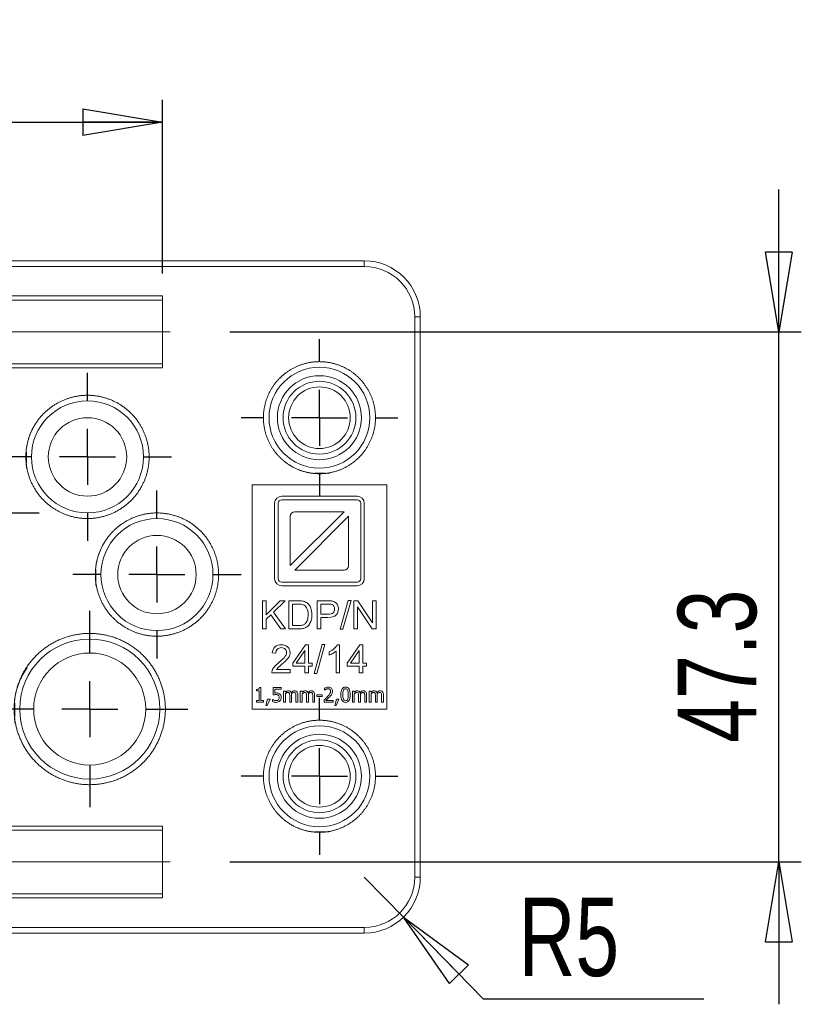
# Model space of a CAD drawing. Header units: millimetres. Extents: x 36 to 561, y 112 to 382.
# Tile 7 of 8: x 169 to 239, y 245 to 332. Entities that reach past the tile are written whole.
import ezdxf

# ---------------------------------------------------------------- set-up
doc = ezdxf.new("R2010")
doc.units = ezdxf.units.MM
doc.header["$LTSCALE"] = 2
doc.linetypes.add('CENTERX2', pattern=[20.32, 12.7, -2.54, 2.54, -2.54])
doc.layers.add('FORMAT', color=7, linetype='Continuous')
doc.styles.add('SLDTEXTSTYLE1', font='TXT', dxfattribs={"width": 0.75})
doc.dimstyles.new('SLDDIMSTYLE1', dxfattribs={"dimtxt": 7, "dimasz": 7.112, "dimexe": 0, "dimexo": 0.0625, "dimgap": 1.75, "dimtad": 1, "dimrnd": 1e-09, "dimzin": 12, "dimdsep": 46, "dimtxsty": 'SLDTEXTSTYLE1', "dimblk1": 'CLOSED', "dimblk2": 'CLOSED', "dimsah": 1, "dimcen": 0.09, "dimadec": 0, "dimazin": 3, "dimtfac": 1, "dimtofl": 0, "dimtmove": 0, "dimatfit": 3, "dimldrblk": 'CLOSED', "dimfxl": 1, "dimfrac": 2, "dimtolj": 1, "dimtzin": 12, "dimarcsym": 0})
doc.dimstyles.new('SLDDIMSTYLE3', dxfattribs={"dimtxt": 7, "dimasz": 7.112, "dimexe": 0, "dimexo": 0.0625, "dimgap": 1.75, "dimtad": 0, "dimtih": 1, "dimtoh": 1, "dimrnd": 1e-09, "dimzin": 12, "dimdsep": 46, "dimtxsty": 'SLDTEXTSTYLE1', "dimblk1": 'CLOSED', "dimblk2": 'CLOSED', "dimsah": 1, "dimcen": 0, "dimadec": 0, "dimazin": 3, "dimtfac": 1, "dimtofl": 0, "dimtmove": 0, "dimatfit": 3, "dimldrblk": 'CLOSED', "dimfxl": 1, "dimfrac": 2, "dimtolj": 1, "dimtzin": 12, "dimarcsym": 0})
doc.dimstyles.new('SLDDIMSTYLE4', dxfattribs={"dimtxt": 7, "dimasz": 7.112, "dimexe": 0, "dimexo": 0.0625, "dimgap": 1.75, "dimtad": 1, "dimdec": 1, "dimrnd": 1e-09, "dimzin": 12, "dimdsep": 46, "dimtxsty": 'SLDTEXTSTYLE1', "dimblk1": 'CLOSED', "dimblk2": 'CLOSED', "dimsah": 1, "dimcen": 0.09, "dimadec": 0, "dimazin": 3, "dimtfac": 1, "dimtdec": 1, "dimtmove": 0, "dimatfit": 0, "dimldrblk": 'CLOSED', "dimfxl": 1, "dimfrac": 2, "dimtolj": 1, "dimtzin": 12, "dimarcsym": 0})

# ---------------------------------------------------------------- blocks, each defined once
blk = doc.blocks.new('_CLOSED')
at = {"color": 0, "linetype": 'ByBlock', "lineweight": -2}
for p, q in [((-1, 0.166667), (0, 0)), ((-1, 0.166667), (-1, -0.166667)), ((0, 0), (-1, -0.166667)), ((0, 0), (-1, 0))]:
    blk.add_line(p, q, dxfattribs=at)
blk = doc.blocks.new('*D3')
at = {"layer": 'FORMAT'}
for p, q in [((80.098, 309.835), (80.098, 325.343)), ((182.098, 309.835), (182.098, 325.343)), ((80.098, 323.343), (182.098, 323.343))]:
    blk.add_line(p, q, dxfattribs=at)
at = {"layer": 'FORMAT', "xscale": 7.112, "yscale": 7.112, "rotation": 180}
blk.add_blockref('_CLOSED', (80.098, 323.343, -0.901), dxfattribs=at)
at = {"layer": 'FORMAT', "xscale": 7.112, "yscale": 7.112}
blk.add_blockref('_CLOSED', (182.098, 323.343, -0.901), dxfattribs=at)
at = {"layer": 'FORMAT', "insert": (115.664, 332.367, -0.901), "char_height": 7, "attachment_point": 1, "style": 'SLDTEXTSTYLE1'}
blk.add_mtext('102', dxfattribs=at)
blk = doc.blocks.new('*D5')
at = {"layer": 'FORMAT'}
for p, q in [((200.098, 255.973), (203.591, 252.395)), ((203.591, 252.395), (210.694, 245.12)), ((210.694, 245.12), (230.397, 245.12))]:
    blk.add_line(p, q, dxfattribs=at)
at = {"layer": 'FORMAT', "xscale": 7.112, "yscale": 7.112, "rotation": 134.3118248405}
blk.add_blockref('_CLOSED', (203.591, 252.395, -0.901), dxfattribs=at)
at = {"layer": 'FORMAT', "insert": (213.869, 254.143, -0.901), "char_height": 7, "attachment_point": 1, "style": 'SLDTEXTSTYLE1'}
blk.add_mtext('R5', dxfattribs=at)
blk = doc.blocks.new('*D6')
at = {"layer": 'FORMAT'}
for p, q in [((237.098, 304.623), (237.098, 317.323)), ((188.098, 304.623), (239.098, 304.623)), ((237.098, 257.323), (237.098, 304.623)), ((188.098, 257.323), (239.098, 257.323)), ((237.098, 257.323), (237.098, 244.623))]:
    blk.add_line(p, q, dxfattribs=at)
at = {"layer": 'FORMAT', "xscale": 7.112, "yscale": 7.112}
for p, rotation in [((237.098, 304.623, -0.901), 270), ((237.098, 257.323, -0.901), 90)]:
    blk.add_blockref('_CLOSED', p, dxfattribs=dict(at, rotation=rotation))
at = {"layer": 'FORMAT', "insert": (228.075, 267.969, -0.901), "char_height": 7, "attachment_point": 1, "rotation": 90, "style": 'SLDTEXTSTYLE1'}
blk.add_mtext('47.3', dxfattribs=at)
blk = doc.blocks.new('SW_CENTERMARKSYMBOL_0')
at = {"layer": 'FORMAT', "color": 0}
for p, q in [((0, 5), (0, 7)), ((0, 0), (0, 2.5)), ((-5, 0), (-7, 0)), ((0, 0), (-2.5, 0)), ((0, 0), (0, -2.5)), ((0, 0), (2.5, 0)), ((5, 0), (7, 0)), ((0, -5), (0, -7))]:
    blk.add_line(p, q, dxfattribs=at)
blk = doc.blocks.new('SW_CENTERMARKSYMBOL_2')
at = {"layer": 'FORMAT', "color": 0}
for p, q in [((0, 5), (0, 7)), ((0, 0), (0, 2.5)), ((-5, 0), (-7, 0)), ((0, 0), (-2.5, 0)), ((0, 0), (0, -2.5)), ((0, 0), (2.5, 0)), ((5, 0), (7, 0)), ((0, -5), (0, -7))]:
    blk.add_line(p, q, dxfattribs=at)
blk = doc.blocks.new('SW_CENTERMARKSYMBOL_5')
at = {"layer": 'FORMAT', "color": 0}
for p, q in [((0, 5), (0, 7.5)), ((0, 0), (0, 2.5)), ((-5, 0), (-7.5, 0)), ((0, 0), (-2.5, 0)), ((0, 0), (0, -2.5)), ((0, 0), (2.5, 0)), ((5, 0), (7.5, 0)), ((0, -5), (0, -7.5))]:
    blk.add_line(p, q, dxfattribs=at)
blk = doc.blocks.new('SW_CENTERMARKSYMBOL_6')
at = {"layer": 'FORMAT', "color": 0}
for p, q in [((0, 5), (0, 7.5)), ((0, 0), (0, 2.5)), ((-5, 0), (-7.5, 0)), ((0, 0), (-2.5, 0)), ((0, 0), (0, -2.5)), ((0, 0), (2.5, 0)), ((5, 0), (7.5, 0)), ((0, -5), (0, -7.5))]:
    blk.add_line(p, q, dxfattribs=at)
blk = doc.blocks.new('SW_CENTERMARKSYMBOL_11')
at = {"layer": 'FORMAT', "color": 0}
for p, q in [((0, 5), (0, 12.5)), ((0, 0), (0, 2.5)), ((-5, 0), (-12.5, 0)), ((0, 0), (-2.5, 0)), ((0, 0), (0, -2.5)), ((0, 0), (2.5, 0)), ((5, 0), (12.5, 0)), ((0, -5), (0, -12.5))]:
    blk.add_line(p, q, dxfattribs=at)
blk = doc.blocks.new('SW_CENTERMARKSYMBOL_15')
at = {"layer": 'FORMAT', "color": 0}
for p, q in [((0, 5), (0, 8.75)), ((0, 0), (0, 2.5)), ((-5, 0), (-8.75, 0)), ((0, 0), (-2.5, 0)), ((0, 0), (0, -2.5)), ((0, 0), (2.5, 0)), ((5, 0), (8.75, 0)), ((0, -5), (0, -8.75))]:
    blk.add_line(p, q, dxfattribs=at)

msp = doc.modelspace()

# ---------------------------------------------------------------- linework, layer by layer
at = {"color": 7, "linetype": 'Continuous', "lineweight": 15}
for p, q in [((62.098, 310.973), (200.098, 310.973)), ((62.098, 310.473), (200.098, 310.473)), ((200.098, 310.473), (200.098, 310.973)), ((80.098, 307.835), (182.098, 307.835)), ((182.098, 307.835), (182.098, 301.411)), ((182.098, 307.473), (80.098, 307.473)), ((204.598, 305.973), (204.598, 255.973)), ((204.598, 305.973), (205.098, 305.973)), ((205.098, 305.973), (205.098, 255.973)), ((80.098, 301.773), (182.098, 301.773)), ((182.098, 301.411), (80.098, 301.411)), ((190.098, 290.973), (202.098, 290.973)), ((190.098, 270.973), (190.098, 290.973)), ((202.098, 290.973), (202.098, 270.973)), ((192.738, 289.973), (199.458, 289.973)), ((192.098, 282.613), (192.098, 289.333)), ((192.418, 282.613), (192.418, 289.333)), ((192.738, 289.653), (199.458, 289.653)), ((199.778, 289.333), (199.778, 282.613)), ((200.098, 289.333), (200.098, 282.613)), ((198.303, 288.574), (193.497, 283.768)), ((193.897, 288.574), (198.299, 288.574)), ((193.497, 283.772), (193.497, 288.174)), ((193.893, 283.372), (198.699, 288.178)), ((198.699, 288.174), (198.699, 283.772)), ((198.299, 283.372), (193.897, 283.372)), ((199.458, 282.293), (192.738, 282.293)), ((199.458, 281.973), (192.738, 281.973)), ((191.015, 278.13), (191.015, 280.63)), ((191.015, 280.63), (191.347, 280.63)), ((191.347, 280.63), (191.347, 279.391)), ((191.347, 279.391), (192.589, 280.63)), ((193.037, 280.63), (191.989, 279.616)), ((192.589, 280.63), (193.037, 280.63)), ((193.359, 278.13), (193.359, 280.63)), ((193.359, 280.63), (194.22, 280.63)), ((193.69, 280.334), (194.216, 280.334)), ((193.69, 278.425), (193.69, 280.334)), ((195.882, 278.13), (195.882, 280.63)), ((195.882, 280.63), (196.825, 280.63)), ((196.213, 280.334), (196.853, 280.334)), ((196.213, 279.441), (196.213, 280.334)), ((197.943, 278.088), (198.667, 280.672)), ((198.915, 280.672), (198.191, 278.088)), ((198.667, 280.672), (198.915, 280.672)), ((199.18, 278.13), (199.18, 280.63)), ((199.18, 280.63), (199.519, 280.63)), ((199.519, 280.63), (200.834, 278.667)), ((200.834, 280.63), (201.15, 280.63)), ((200.834, 278.667), (200.834, 280.63)), ((201.15, 280.63), (201.15, 278.13)), ((191.989, 279.616), (193.082, 278.13)), ((196.859, 279.441), (196.213, 279.441)), ((200.811, 278.13), (199.496, 280.092)), ((199.496, 280.092), (199.496, 278.13)), ((191.756, 279.393), (191.347, 278.997)), ((191.347, 278.997), (191.347, 278.13)), ((192.646, 278.13), (191.756, 279.393)), ((196.855, 279.145), (196.213, 279.145)), ((196.213, 279.145), (196.213, 278.13)), ((191.347, 278.13), (191.015, 278.13)), ((193.082, 278.13), (192.646, 278.13)), ((194.262, 278.13), (193.359, 278.13)), ((194.224, 278.425), (193.69, 278.425)), ((196.213, 278.13), (195.882, 278.13)), ((198.191, 278.088), (197.943, 278.088)), ((199.496, 278.13), (199.18, 278.13)), ((201.15, 278.13), (200.811, 278.13)), ((192.208, 275.95), (191.892, 275.983)), ((193.715, 275.076), (194.855, 276.695)), ((194.016, 275.076), (194.799, 276.204)), ((194.799, 276.204), (194.799, 275.076)), ((195.106, 276.695), (194.855, 276.695)), ((195.106, 275.076), (195.106, 276.695)), ((195.613, 274.153), (196.337, 276.737)), ((196.585, 276.737), (195.861, 274.153)), ((196.337, 276.737), (196.585, 276.737)), ((196.962, 275.781), (196.962, 276.078)), ((197.576, 274.195), (197.576, 276.15)), ((197.684, 276.705), (197.882, 276.705)), ((197.882, 276.705), (197.882, 274.195)), ((198.568, 275.076), (199.708, 276.695)), ((198.869, 275.076), (199.653, 276.204)), ((199.653, 276.204), (199.653, 275.076)), ((199.959, 276.695), (199.708, 276.695)), ((199.959, 275.076), (199.959, 276.695)), ((193.715, 274.794), (193.715, 275.076)), ((194.799, 275.076), (194.016, 275.076)), ((195.443, 275.076), (195.106, 275.076)), ((195.443, 274.794), (195.443, 275.076)), ((198.568, 274.794), (198.568, 275.076)), ((199.653, 275.076), (198.869, 275.076)), ((200.297, 275.076), (199.959, 275.076)), ((200.297, 274.794), (200.297, 275.076)), ((193.486, 274.195), (191.834, 274.195)), ((192.261, 274.491), (193.486, 274.491)), ((193.486, 274.195), (193.486, 274.491)), ((194.799, 274.794), (193.715, 274.794)), ((194.799, 274.794), (194.799, 274.195)), ((194.799, 274.195), (195.106, 274.195)), ((195.106, 274.794), (195.443, 274.794)), ((195.106, 274.195), (195.106, 274.794)), ((195.861, 274.153), (195.613, 274.153)), ((197.576, 274.195), (197.882, 274.195)), ((199.653, 274.794), (198.568, 274.794)), ((199.653, 274.794), (199.653, 274.195)), ((199.653, 274.195), (199.959, 274.195)), ((199.959, 274.794), (200.297, 274.794)), ((199.959, 274.195), (199.959, 274.794)), ((190.475, 272.602), (190.475, 272.721)), ((190.711, 272.602), (190.475, 272.602)), ((190.711, 271.731), (190.711, 272.602)), ((190.744, 272.902), (190.879, 272.902)), ((190.879, 272.902), (190.879, 271.731)), ((191.958, 272.228), (191.958, 272.898)), ((191.958, 272.898), (192.671, 272.898)), ((192.671, 272.745), (192.125, 272.745)), ((192.125, 272.745), (192.125, 272.399)), ((192.671, 272.898), (192.671, 272.745)), ((192.89, 271.598), (192.89, 272.574)), ((192.89, 272.574), (193.054, 272.574)), ((193.054, 272.574), (193.054, 272.466)), ((194.391, 271.598), (194.391, 272.574)), ((194.391, 272.574), (194.556, 272.574)), ((194.556, 272.574), (194.556, 272.466)), ((196.545, 272.662), (196.545, 272.848)), ((196.554, 272.662), (196.545, 272.662)), ((199.034, 271.598), (199.034, 272.574)), ((199.034, 272.574), (199.198, 272.574)), ((199.198, 272.574), (199.198, 272.466)), ((200.535, 271.598), (200.535, 272.574)), ((200.535, 272.574), (200.7, 272.574)), ((200.7, 272.574), (200.7, 272.466)), ((190.475, 271.598), (190.475, 271.731)), ((190.475, 271.731), (190.711, 271.731)), ((191.11, 271.598), (190.475, 271.598)), ((190.879, 271.731), (191.11, 271.731)), ((191.11, 271.731), (191.11, 271.598)), ((191.318, 271.275), (191.472, 271.847)), ((191.69, 271.847), (191.446, 271.275)), ((191.472, 271.847), (191.69, 271.847)), ((191.904, 271.829), (191.917, 271.829)), ((191.904, 271.644), (191.904, 271.829)), ((193.054, 271.598), (192.89, 271.598)), ((193.054, 272.327), (193.054, 271.598)), ((193.443, 271.598), (193.443, 272.163)), ((193.607, 271.598), (193.443, 271.598)), ((193.607, 272.241), (193.607, 271.598)), ((193.996, 271.598), (193.996, 272.163)), ((194.161, 271.598), (193.996, 271.598)), ((194.161, 272.241), (194.161, 271.598)), ((194.556, 271.598), (194.391, 271.598)), ((194.556, 272.327), (194.556, 271.598)), ((194.944, 271.598), (194.944, 272.163)), ((195.109, 271.598), (194.944, 271.598)), ((195.109, 272.241), (195.109, 271.598)), ((195.497, 271.598), (195.497, 272.163)), ((195.662, 271.598), (195.497, 271.598)), ((195.662, 272.241), (195.662, 271.598)), ((195.852, 272.088), (195.852, 272.246)), ((195.852, 272.246), (196.344, 272.246)), ((196.344, 272.088), (195.852, 272.088)), ((196.344, 272.246), (196.344, 272.088)), ((196.517, 271.598), (196.517, 271.782)), ((197.319, 271.598), (196.517, 271.598)), ((196.68, 271.749), (197.319, 271.749)), ((197.319, 271.749), (197.319, 271.598)), ((197.462, 271.275), (197.616, 271.847)), ((197.834, 271.847), (197.59, 271.275)), ((197.616, 271.847), (197.834, 271.847)), ((199.198, 271.598), (199.034, 271.598)), ((199.198, 272.327), (199.198, 271.598)), ((199.587, 271.598), (199.587, 272.163)), ((199.751, 271.598), (199.587, 271.598)), ((199.751, 272.241), (199.751, 271.598)), ((200.14, 271.598), (200.14, 272.163)), ((200.304, 271.598), (200.14, 271.598)), ((200.304, 272.241), (200.304, 271.598)), ((200.7, 271.598), (200.535, 271.598)), ((200.7, 272.327), (200.7, 271.598)), ((201.088, 271.598), (201.088, 272.163)), ((201.253, 271.598), (201.088, 271.598)), ((201.253, 272.241), (201.253, 271.598)), ((201.641, 271.598), (201.641, 272.163)), ((201.806, 271.598), (201.641, 271.598)), ((201.806, 272.241), (201.806, 271.598)), ((202.098, 270.973), (190.098, 270.973)), ((191.446, 271.275), (191.318, 271.275)), ((197.59, 271.275), (197.462, 271.275)), ((80.098, 260.535), (182.098, 260.535)), ((182.098, 260.173), (80.098, 260.173)), ((182.098, 260.535), (182.098, 254.111)), ((205.098, 255.973), (204.598, 255.973)), ((80.098, 254.473), (182.098, 254.473)), ((182.098, 254.111), (80.098, 254.111)), ((200.098, 251.473), (62.098, 251.473)), ((200.098, 251.473), (200.098, 250.973)), ((200.098, 250.973), (62.098, 250.973))]:
    msp.add_line(p, q, dxfattribs=at)
for centre, radius in [((196.098, 296.973), 4.5), ((196.098, 296.973), 3.75), ((196.098, 296.973), 3.25), ((196.098, 296.973), 2.75), ((175.398, 293.473), 5), ((175.398, 293.473), 3.5), ((181.598, 282.973), 5), ((181.598, 282.973), 3.5), ((175.598, 270.973), 6.25), ((175.598, 270.973), 5), ((196.098, 264.973), 4.5), ((196.098, 264.973), 3.75), ((196.098, 264.973), 3.25), ((196.098, 264.973), 2.75)]:
    msp.add_circle(centre, radius, dxfattribs=at)
for centre, radius, start, end in [((200.098, 305.973), 5, 0, 90), ((192.738, 289.333), 0.64, 90, 180), ((199.458, 289.333), 0.64, 0, 90), ((192.738, 289.333), 0.32, 90, 180), ((199.458, 289.333), 0.32, 0, 90), ((193.897, 288.174), 0.4, 90, 180), ((198.299, 288.174), 0.4, 89.42706, 90), ((198.299, 288.174), 0.4, 0, 0.57294), ((193.897, 283.772), 0.4, 180, 180.57294), ((193.897, 283.772), 0.4, 269.42706, 270), ((198.299, 283.772), 0.4, 270, 0), ((192.738, 282.613), 0.64, 180, 270), ((192.738, 282.613), 0.32, 180, 270), ((199.458, 282.613), 0.64, 270, 0), ((199.458, 282.613), 0.32, 270, 0), ((200.098, 255.973), 5, 270, 0)]:
    msp.add_arc(centre, radius, start, end, dxfattribs=at)
for points in [[(204.598, 305.973), (204.598, 308.457), (202.582, 310.473), (200.098, 310.473)], [(194.216, 280.334), (194.412, 280.334), (194.554, 280.317), (194.643, 280.283)], [(194.22, 280.63), (194.414, 280.63), (194.563, 280.618), (194.666, 280.593)], [(194.666, 280.593), (194.809, 280.56), (194.931, 280.501), (195.032, 280.414)], [(196.825, 280.63), (196.991, 280.63), (197.118, 280.621), (197.206, 280.605)], [(196.853, 280.334), (197.003, 280.334), (197.106, 280.327), (197.162, 280.311)], [(191.834, 274.195), (191.832, 274.269), (191.844, 274.34), (191.871, 274.409)], [(200.098, 251.473), (202.582, 251.473), (204.598, 253.49), (204.598, 255.973)]]:
    msp.add_open_spline(points, degree=3, dxfattribs=at)
for points, knots in [([(197.031, 292.031), (196.089, 291.945), (195.155, 292.031), (194.225, 292.303), (193.337, 292.763), (192.537, 293.412), (191.888, 294.212), (191.428, 295.1), (191.156, 296.03), (191.069, 296.973), (191.156, 297.916), (191.428, 298.846), (191.888, 299.734), (192.537, 300.534), (193.337, 301.184), (194.225, 301.643), (195.155, 301.915), (196.098, 302.002), (197.04, 301.915), (197.971, 301.643), (198.859, 301.184), (199.659, 300.534), (200.308, 299.734), (200.768, 298.846), (201.04, 297.916), (201.127, 296.973), (201.04, 296.031), (200.768, 295.1), (200.308, 294.212), (199.659, 293.412), (198.859, 292.763), (197.963, 292.299), (197.031, 292.031), (196.089, 291.945), (195.155, 292.031)], [-0.092157, -0.060001, -0.029128, 0, 0.030007, 0.060005, 0.092162, 0.125, 0.157839, 0.189995, 0.21999, 0.250001, 0.279995, 0.310007, 0.342163, 0.375002, 0.40784, 0.439997, 0.469991, 0.500002, 0.529997, 0.560008, 0.592164, 0.625003, 0.657842, 0.689998, 0.719992, 0.750004, 0.779998, 0.810009, 0.842166, 0.875004, 0.907843, 0.939999, 0.970872, 1, 1.030007, 1.060005, 1.092162]), ([(169.961, 292.447), (169.867, 293.483), (169.962, 294.51), (170.261, 295.533), (170.767, 296.51), (171.481, 297.39), (172.361, 298.104), (173.346, 298.615), (174.371, 298.91), (175.398, 299.004), (176.424, 298.91), (177.449, 298.615), (178.435, 298.104), (179.315, 297.39), (180.029, 296.51), (180.54, 295.525), (180.835, 294.5), (180.929, 293.473), (180.835, 292.447), (180.54, 291.422), (180.029, 290.436), (179.315, 289.556), (178.435, 288.842), (177.449, 288.331), (176.424, 288.037), (175.398, 287.942), (174.371, 288.037), (173.346, 288.331), (172.361, 288.842), (171.481, 289.556), (170.767, 290.436), (170.256, 291.422), (169.961, 292.447), (169.867, 293.483), (169.962, 294.51)], [-0.09216, -0.060003, -0.029129, 0, 0.030008, 0.060007, 0.092164, 0.125004, 0.157844, 0.190001, 0.220875, 0.250003, 0.279132, 0.310006, 0.342163, 0.375003, 0.407843, 0.44, 0.470873, 0.500002, 0.529131, 0.560005, 0.592162, 0.625002, 0.657841, 0.689999, 0.720872, 0.750001, 0.77913, 0.810004, 0.842161, 0.875001, 0.90784, 0.939997, 0.970871, 1, 1.030008, 1.060007, 1.092164]), ([(176.161, 281.947), (176.067, 282.983), (176.162, 284.01), (176.461, 285.033), (176.967, 286.01), (177.681, 286.89), (178.561, 287.604), (179.546, 288.115), (180.571, 288.41), (181.598, 288.504), (182.624, 288.41), (183.649, 288.115), (184.635, 287.604), (185.515, 286.89), (186.229, 286.01), (186.74, 285.025), (187.035, 284), (187.129, 282.973), (187.035, 281.947), (186.74, 280.922), (186.229, 279.936), (185.515, 279.056), (184.635, 278.342), (183.649, 277.831), (182.624, 277.537), (181.598, 277.442), (180.571, 277.537), (179.546, 277.831), (178.561, 278.342), (177.681, 279.056), (176.967, 279.936), (176.456, 280.922), (176.161, 281.947), (176.067, 282.983), (176.162, 284.01)], [-0.09216, -0.060003, -0.029129, 0, 0.030008, 0.060007, 0.092164, 0.125004, 0.157844, 0.190001, 0.220875, 0.250003, 0.279132, 0.310006, 0.342163, 0.375003, 0.407843, 0.44, 0.470873, 0.500002, 0.529131, 0.560005, 0.592162, 0.625002, 0.657841, 0.689999, 0.720872, 0.750001, 0.77913, 0.810004, 0.842161, 0.875001, 0.90784, 0.939997, 0.970871, 1, 1.030008, 1.060007, 1.092164]), ([(195.032, 280.414), (195.164, 280.304), (195.263, 280.162), (195.394, 279.815), (195.426, 279.617), (195.426, 279.393)], [-2, -2, -2, -2, -1, -1, 0, 0, 0, 0]), ([(197.162, 280.311), (197.249, 280.289), (197.318, 280.24), (197.423, 280.09), (197.45, 280), (197.45, 279.896)], [0, 0, 0, 0, 1, 1, 2, 2, 2, 2]), ([(197.206, 280.605), (197.329, 280.585), (197.432, 280.546), (197.597, 280.431), (197.664, 280.351), (197.766, 280.144), (197.791, 280.03), (197.791, 279.906)], [-3, -3, -3, -3, -2, -2, -1, -1, 0, 0, 0, 0]), ([(194.643, 280.283), (194.766, 280.236), (194.871, 280.142), (195.042, 279.861), (195.085, 279.66), (195.085, 279.399)], [0, 0, 0, 0, 1, 1, 2, 2, 2, 2]), ([(197.791, 279.906), (197.791, 279.693), (197.723, 279.514), (197.453, 279.219), (197.208, 279.145), (196.855, 279.145)], [-2, -2, -2, -2, -1, -1, 0, 0, 0, 0]), ([(197.45, 279.896), (197.45, 279.751), (197.405, 279.639), (197.226, 279.48), (197.074, 279.441), (196.859, 279.441)], [0, 0, 0, 0, 1, 1, 2, 2, 2, 2]), ([(194.836, 278.6), (194.781, 278.544), (194.707, 278.501), (194.519, 278.44), (194.389, 278.425), (194.224, 278.425)], [0, 0, 0, 0, 1, 1, 2, 2, 2, 2]), ([(195.426, 279.393), (195.426, 279.204), (195.404, 279.036), (195.315, 278.742), (195.258, 278.621), (195.12, 278.429), (195.044, 278.354), (194.879, 278.243), (194.779, 278.201), (194.547, 278.144), (194.413, 278.13), (194.262, 278.13)], [-5, -5, -5, -5, -4, -4, -3, -3, -2, -2, -1, -1, 0, 0, 0, 0]), ([(195.085, 279.399), (195.085, 279.209), (195.063, 279.049), (194.976, 278.784), (194.914, 278.679), (194.836, 278.6)], [0, 0, 0, 0, 1, 1, 2, 2, 2, 2]), ([(168.926, 269.713), (168.81, 270.973), (168.926, 272.233), (169.287, 273.491), (169.914, 274.701), (170.791, 275.78), (171.87, 276.657), (173.08, 277.284), (174.338, 277.645), (175.598, 277.761), (176.858, 277.645), (178.116, 277.284), (179.325, 276.657), (180.405, 275.78), (181.282, 274.701), (181.908, 273.491), (182.27, 272.233), (182.386, 270.973), (182.27, 269.713), (181.908, 268.455), (181.282, 267.246), (180.405, 266.166), (179.325, 265.289), (178.116, 264.663), (176.858, 264.301), (175.598, 264.185), (174.338, 264.301), (173.08, 264.663), (171.87, 265.289), (170.791, 266.166), (169.914, 267.246), (169.287, 268.455), (168.926, 269.713), (168.81, 270.973), (168.926, 272.233)], [-0.09216, -0.060003, -0.029129, 0, 0.029129, 0.060003, 0.09216, 0.125, 0.15784, 0.189997, 0.220871, 0.25, 0.279129, 0.310003, 0.34216, 0.375, 0.40784, 0.439997, 0.470871, 0.5, 0.529129, 0.560003, 0.59216, 0.625, 0.65784, 0.689997, 0.720871, 0.75, 0.779129, 0.810003, 0.84216, 0.875, 0.90784, 0.939997, 0.970871, 1, 1.029129, 1.060003, 1.09216]), ([(191.892, 275.983), (191.913, 276.218), (191.994, 276.397), (192.276, 276.643), (192.466, 276.705), (192.703, 276.705)], [-2, -2, -2, -2, -1, -1, 0, 0, 0, 0]), ([(192.696, 276.451), (192.548, 276.451), (192.43, 276.407), (192.254, 276.229), (192.209, 276.107), (192.208, 275.95)], [-2, -2, -2, -2, -1, -1, 0, 0, 0, 0]), ([(192.475, 275.12), (192.745, 275.343), (192.928, 275.52), (193.119, 275.779), (193.166, 275.902), (193.166, 276.019)], [-2, -2, -2, -2, -1, -1, 0, 0, 0, 0]), ([(193.166, 276.019), (193.166, 276.141), (193.123, 276.243), (192.949, 276.41), (192.835, 276.451), (192.696, 276.451)], [-2, -2, -2, -2, -1, -1, 0, 0, 0, 0]), ([(192.703, 276.705), (192.943, 276.705), (193.133, 276.639), (193.413, 276.373), (193.483, 276.208), (193.483, 276.011)], [-2, -2, -2, -2, -1, -1, 0, 0, 0, 0]), ([(193.483, 276.011), (193.483, 275.911), (193.462, 275.812), (193.381, 275.619), (193.313, 275.518), (193.122, 275.304), (192.965, 275.158), (192.745, 274.971)], [-3, -3, -3, -3, -2, -2, -1, -1, 0, 0, 0, 0]), ([(196.962, 276.078), (197.134, 276.158), (197.283, 276.256), (197.54, 276.485), (197.631, 276.597), (197.684, 276.705)], [-2, -2, -2, -2, -1, -1, 0, 0, 0, 0]), ([(197.576, 276.15), (197.502, 276.081), (197.405, 276.01), (197.165, 275.869), (197.057, 275.816), (196.962, 275.781)], [-2, -2, -2, -2, -1, -1, 0, 0, 0, 0]), ([(191.871, 274.409), (191.913, 274.522), (191.98, 274.633), (192.165, 274.85), (192.299, 274.976), (192.475, 275.12)], [-2, -2, -2, -2, -1, -1, 0, 0, 0, 0]), ([(192.745, 274.971), (192.561, 274.817), (192.443, 274.713), (192.339, 274.602), (192.296, 274.547), (192.261, 274.491)], [-2, -2, -2, -2, -1, -1, 0, 0, 0, 0]), ([(190.475, 272.721), (190.565, 272.721), (190.63, 272.734), (190.715, 272.784), (190.738, 272.832), (190.744, 272.902)], [-2, -2, -2, -2, -1, -1, 0, 0, 0, 0]), ([(192.125, 272.399), (192.146, 272.402), (192.167, 272.404), (192.208, 272.406), (192.226, 272.406), (192.243, 272.406)], [-2, -2, -2, -2, -1, -1, 0, 0, 0, 0]), ([(192.243, 272.406), (192.31, 272.406), (192.366, 272.401), (192.458, 272.379), (192.502, 272.357), (192.545, 272.325)], [-2, -2, -2, -2, -1, -1, 0, 0, 0, 0]), ([(193.054, 272.466), (193.097, 272.509), (193.14, 272.542), (193.224, 272.589), (193.27, 272.601), (193.321, 272.601)], [-2, -2, -2, -2, -1, -1, 0, 0, 0, 0]), ([(193.279, 272.445), (193.244, 272.445), (193.207, 272.434), (193.129, 272.39), (193.091, 272.362), (193.054, 272.327)], [-2, -2, -2, -2, -1, -1, 0, 0, 0, 0]), ([(193.416, 272.377), (193.404, 272.4), (193.388, 272.417), (193.345, 272.44), (193.316, 272.445), (193.279, 272.445)], [-2, -2, -2, -2, -1, -1, 0, 0, 0, 0]), ([(193.321, 272.601), (193.379, 272.601), (193.43, 272.588), (193.519, 272.535), (193.553, 272.492), (193.576, 272.432)], [-2, -2, -2, -2, -1, -1, 0, 0, 0, 0]), ([(193.576, 272.432), (193.626, 272.488), (193.674, 272.53), (193.768, 272.587), (193.819, 272.601), (193.874, 272.601)], [-2, -2, -2, -2, -1, -1, 0, 0, 0, 0]), ([(193.832, 272.445), (193.798, 272.445), (193.762, 272.435), (193.685, 272.393), (193.645, 272.363), (193.604, 272.324)], [-2, -2, -2, -2, -1, -1, 0, 0, 0, 0]), ([(193.969, 272.377), (193.958, 272.4), (193.941, 272.417), (193.898, 272.44), (193.869, 272.445), (193.832, 272.445)], [-2, -2, -2, -2, -1, -1, 0, 0, 0, 0]), ([(193.874, 272.601), (193.916, 272.601), (193.954, 272.595), (194.023, 272.569), (194.053, 272.547), (194.078, 272.518)], [-2, -2, -2, -2, -1, -1, 0, 0, 0, 0]), ([(194.078, 272.518), (194.104, 272.488), (194.125, 272.451), (194.153, 272.363), (194.161, 272.307), (194.161, 272.241)], [-2, -2, -2, -2, -1, -1, 0, 0, 0, 0]), ([(194.556, 272.466), (194.598, 272.509), (194.641, 272.542), (194.725, 272.589), (194.772, 272.601), (194.822, 272.601)], [-2, -2, -2, -2, -1, -1, 0, 0, 0, 0]), ([(194.78, 272.445), (194.745, 272.445), (194.708, 272.434), (194.63, 272.39), (194.592, 272.362), (194.556, 272.327)], [-2, -2, -2, -2, -1, -1, 0, 0, 0, 0]), ([(194.917, 272.377), (194.906, 272.4), (194.889, 272.417), (194.847, 272.44), (194.817, 272.445), (194.78, 272.445)], [-2, -2, -2, -2, -1, -1, 0, 0, 0, 0]), ([(194.822, 272.601), (194.88, 272.601), (194.931, 272.588), (195.02, 272.535), (195.054, 272.492), (195.077, 272.432)], [-2, -2, -2, -2, -1, -1, 0, 0, 0, 0]), ([(195.077, 272.432), (195.127, 272.488), (195.175, 272.53), (195.27, 272.587), (195.32, 272.601), (195.375, 272.601)], [-2, -2, -2, -2, -1, -1, 0, 0, 0, 0]), ([(195.333, 272.445), (195.299, 272.445), (195.263, 272.435), (195.186, 272.393), (195.146, 272.363), (195.106, 272.324)], [-2, -2, -2, -2, -1, -1, 0, 0, 0, 0]), ([(195.47, 272.377), (195.459, 272.4), (195.442, 272.417), (195.4, 272.44), (195.37, 272.445), (195.333, 272.445)], [-2, -2, -2, -2, -1, -1, 0, 0, 0, 0]), ([(195.375, 272.601), (195.417, 272.601), (195.456, 272.595), (195.524, 272.569), (195.554, 272.547), (195.58, 272.518)], [-2, -2, -2, -2, -1, -1, 0, 0, 0, 0]), ([(195.58, 272.518), (195.606, 272.488), (195.626, 272.451), (195.655, 272.363), (195.662, 272.307), (195.662, 272.241)], [-2, -2, -2, -2, -1, -1, 0, 0, 0, 0]), ([(196.545, 272.848), (196.58, 272.865), (196.63, 272.883), (196.759, 272.917), (196.82, 272.926), (196.877, 272.926)], [-2, -2, -2, -2, -1, -1, 0, 0, 0, 0]), ([(196.68, 272.734), (196.656, 272.724), (196.632, 272.712), (196.587, 272.684), (196.568, 272.672), (196.554, 272.662)], [-2, -2, -2, -2, -1, -1, 0, 0, 0, 0]), ([(196.865, 272.775), (196.834, 272.775), (196.803, 272.771), (196.739, 272.756), (196.709, 272.746), (196.68, 272.734)], [-2, -2, -2, -2, -1, -1, 0, 0, 0, 0]), ([(196.831, 272.095), (196.93, 272.204), (196.998, 272.291), (197.07, 272.422), (197.088, 272.489), (197.088, 272.559)], [-2, -2, -2, -2, -1, -1, 0, 0, 0, 0]), ([(197.024, 272.722), (197.004, 272.74), (196.98, 272.753), (196.927, 272.77), (196.897, 272.775), (196.865, 272.775)], [-2, -2, -2, -2, -1, -1, 0, 0, 0, 0]), ([(196.877, 272.926), (196.999, 272.926), (197.094, 272.893), (197.231, 272.765), (197.265, 272.678), (197.265, 272.568)], [-2, -2, -2, -2, -1, -1, 0, 0, 0, 0]), ([(197.088, 272.559), (197.088, 272.595), (197.083, 272.627), (197.06, 272.682), (197.044, 272.705), (197.024, 272.722)], [-2, -2, -2, -2, -1, -1, 0, 0, 0, 0]), ([(197.265, 272.568), (197.265, 272.517), (197.259, 272.47), (197.235, 272.384), (197.219, 272.345), (197.198, 272.308)], [-2, -2, -2, -2, -1, -1, 0, 0, 0, 0]), ([(198.012, 272.247), (198.012, 272.482), (198.046, 272.653), (198.182, 272.87), (198.286, 272.924), (198.428, 272.924)], [-2, -2, -2, -2, -1, -1, 0, 0, 0, 0]), ([(198.189, 272.247), (198.189, 272.332), (198.192, 272.408), (198.205, 272.543), (198.217, 272.599), (198.234, 272.643)], [0, 0, 0, 0, 1, 1, 2, 2, 2, 2]), ([(198.234, 272.643), (198.253, 272.689), (198.277, 272.723), (198.34, 272.769), (198.38, 272.78), (198.428, 272.78)], [0, 0, 0, 0, 1, 1, 2, 2, 2, 2]), ([(198.428, 272.924), (198.571, 272.924), (198.676, 272.868), (198.81, 272.644), (198.843, 272.474), (198.843, 272.248)], [-2, -2, -2, -2, -1, -1, 0, 0, 0, 0]), ([(198.428, 272.78), (198.477, 272.78), (198.516, 272.769), (198.577, 272.723), (198.601, 272.69), (198.619, 272.645)], [0, 0, 0, 0, 1, 1, 2, 2, 2, 2]), ([(198.619, 272.645), (198.636, 272.601), (198.649, 272.546), (198.663, 272.415), (198.666, 272.337), (198.666, 272.248)], [0, 0, 0, 0, 1, 1, 2, 2, 2, 2]), ([(199.198, 272.466), (199.241, 272.509), (199.284, 272.542), (199.368, 272.589), (199.414, 272.601), (199.465, 272.601)], [-2, -2, -2, -2, -1, -1, 0, 0, 0, 0]), ([(199.423, 272.445), (199.388, 272.445), (199.351, 272.434), (199.273, 272.39), (199.235, 272.362), (199.198, 272.327)], [-2, -2, -2, -2, -1, -1, 0, 0, 0, 0]), ([(199.56, 272.377), (199.548, 272.4), (199.532, 272.417), (199.489, 272.44), (199.46, 272.445), (199.423, 272.445)], [-2, -2, -2, -2, -1, -1, 0, 0, 0, 0]), ([(199.465, 272.601), (199.522, 272.601), (199.574, 272.588), (199.663, 272.535), (199.697, 272.492), (199.72, 272.432)], [-2, -2, -2, -2, -1, -1, 0, 0, 0, 0]), ([(199.72, 272.432), (199.77, 272.488), (199.818, 272.53), (199.912, 272.587), (199.963, 272.601), (200.018, 272.601)], [-2, -2, -2, -2, -1, -1, 0, 0, 0, 0]), ([(199.976, 272.445), (199.942, 272.445), (199.906, 272.435), (199.829, 272.393), (199.789, 272.363), (199.748, 272.324)], [-2, -2, -2, -2, -1, -1, 0, 0, 0, 0]), ([(200.113, 272.377), (200.101, 272.4), (200.085, 272.417), (200.042, 272.44), (200.013, 272.445), (199.976, 272.445)], [-2, -2, -2, -2, -1, -1, 0, 0, 0, 0]), ([(200.018, 272.601), (200.06, 272.601), (200.098, 272.595), (200.167, 272.569), (200.197, 272.547), (200.222, 272.518)], [-2, -2, -2, -2, -1, -1, 0, 0, 0, 0]), ([(200.222, 272.518), (200.248, 272.488), (200.268, 272.451), (200.297, 272.363), (200.304, 272.307), (200.304, 272.241)], [-2, -2, -2, -2, -1, -1, 0, 0, 0, 0]), ([(200.7, 272.466), (200.742, 272.509), (200.785, 272.542), (200.869, 272.589), (200.915, 272.601), (200.966, 272.601)], [-2, -2, -2, -2, -1, -1, 0, 0, 0, 0]), ([(200.924, 272.445), (200.889, 272.445), (200.852, 272.434), (200.774, 272.39), (200.736, 272.362), (200.7, 272.327)], [-2, -2, -2, -2, -1, -1, 0, 0, 0, 0]), ([(201.061, 272.377), (201.05, 272.4), (201.033, 272.417), (200.99, 272.44), (200.961, 272.445), (200.924, 272.445)], [-2, -2, -2, -2, -1, -1, 0, 0, 0, 0]), ([(200.966, 272.601), (201.024, 272.601), (201.075, 272.588), (201.164, 272.535), (201.198, 272.492), (201.221, 272.432)], [-2, -2, -2, -2, -1, -1, 0, 0, 0, 0]), ([(201.221, 272.432), (201.271, 272.488), (201.319, 272.53), (201.413, 272.587), (201.464, 272.601), (201.519, 272.601)], [-2, -2, -2, -2, -1, -1, 0, 0, 0, 0]), ([(201.477, 272.445), (201.443, 272.445), (201.407, 272.435), (201.33, 272.393), (201.29, 272.363), (201.249, 272.324)], [-2, -2, -2, -2, -1, -1, 0, 0, 0, 0]), ([(201.614, 272.377), (201.603, 272.4), (201.586, 272.417), (201.544, 272.44), (201.514, 272.445), (201.477, 272.445)], [-2, -2, -2, -2, -1, -1, 0, 0, 0, 0]), ([(201.519, 272.601), (201.561, 272.601), (201.6, 272.595), (201.668, 272.569), (201.698, 272.547), (201.724, 272.518)], [-2, -2, -2, -2, -1, -1, 0, 0, 0, 0]), ([(201.724, 272.518), (201.75, 272.488), (201.77, 272.451), (201.798, 272.363), (201.806, 272.307), (201.806, 272.241)], [-2, -2, -2, -2, -1, -1, 0, 0, 0, 0]), ([(192.244, 271.571), (192.182, 271.571), (192.121, 271.578), (192.001, 271.605), (191.948, 271.623), (191.904, 271.644)], [-2, -2, -2, -2, -1, -1, 0, 0, 0, 0]), ([(191.917, 271.829), (191.93, 271.819), (191.949, 271.808), (191.999, 271.782), (192.027, 271.771), (192.057, 271.759)], [-2, -2, -2, -2, -1, -1, 0, 0, 0, 0]), ([(192.215, 272.26), (192.167, 272.26), (192.119, 272.256), (192.025, 272.241), (191.987, 272.234), (191.958, 272.228)], [-2, -2, -2, -2, -1, -1, 0, 0, 0, 0]), ([(192.057, 271.759), (192.091, 271.747), (192.123, 271.738), (192.179, 271.725), (192.212, 271.721), (192.247, 271.721)], [-2, -2, -2, -2, -1, -1, 0, 0, 0, 0]), ([(192.428, 272.2), (192.403, 272.221), (192.372, 272.237), (192.299, 272.255), (192.259, 272.26), (192.215, 272.26)], [-2, -2, -2, -2, -1, -1, 0, 0, 0, 0]), ([(192.563, 271.698), (192.527, 271.659), (192.481, 271.628), (192.373, 271.582), (192.312, 271.571), (192.244, 271.571)], [-2, -2, -2, -2, -1, -1, 0, 0, 0, 0]), ([(192.247, 271.721), (192.283, 271.721), (192.317, 271.728), (192.383, 271.753), (192.411, 271.773), (192.435, 271.8)], [-2, -2, -2, -2, -1, -1, 0, 0, 0, 0]), ([(192.501, 272.012), (192.501, 272.059), (192.495, 272.096), (192.47, 272.155), (192.451, 272.18), (192.428, 272.2)], [-2, -2, -2, -2, -1, -1, 0, 0, 0, 0]), ([(192.435, 271.8), (192.457, 271.826), (192.473, 271.857), (192.496, 271.925), (192.501, 271.966), (192.501, 272.012)], [-2, -2, -2, -2, -1, -1, 0, 0, 0, 0]), ([(192.545, 272.325), (192.587, 272.293), (192.62, 272.252), (192.667, 272.154), (192.678, 272.09), (192.678, 272.011)], [-2, -2, -2, -2, -1, -1, 0, 0, 0, 0]), ([(192.678, 272.011), (192.678, 271.949), (192.668, 271.891), (192.628, 271.784), (192.6, 271.738), (192.563, 271.698)], [-2, -2, -2, -2, -1, -1, 0, 0, 0, 0]), ([(193.443, 272.163), (193.443, 272.208), (193.441, 272.249), (193.434, 272.326), (193.427, 272.356), (193.416, 272.377)], [-2, -2, -2, -2, -1, -1, 0, 0, 0, 0]), ([(193.604, 272.324), (193.605, 272.314), (193.606, 272.302), (193.607, 272.275), (193.607, 272.259), (193.607, 272.241)], [-2, -2, -2, -2, -1, -1, 0, 0, 0, 0]), ([(193.996, 272.163), (193.996, 272.208), (193.994, 272.249), (193.987, 272.326), (193.98, 272.356), (193.969, 272.377)], [-2, -2, -2, -2, -1, -1, 0, 0, 0, 0]), ([(194.944, 272.163), (194.944, 272.208), (194.943, 272.249), (194.936, 272.326), (194.928, 272.356), (194.917, 272.377)], [-2, -2, -2, -2, -1, -1, 0, 0, 0, 0]), ([(195.106, 272.324), (195.106, 272.314), (195.107, 272.302), (195.108, 272.275), (195.109, 272.259), (195.109, 272.241)], [-2, -2, -2, -2, -1, -1, 0, 0, 0, 0]), ([(195.497, 272.163), (195.497, 272.208), (195.496, 272.249), (195.489, 272.326), (195.481, 272.356), (195.47, 272.377)], [-2, -2, -2, -2, -1, -1, 0, 0, 0, 0]), ([(196.517, 271.782), (196.575, 271.837), (196.629, 271.889), (196.732, 271.989), (196.782, 272.041), (196.831, 272.095)], [-2, -2, -2, -2, -1, -1, 0, 0, 0, 0]), ([(197.024, 272.086), (196.969, 272.026), (196.908, 271.964), (196.774, 271.837), (196.721, 271.786), (196.68, 271.749)], [-2, -2, -2, -2, -1, -1, 0, 0, 0, 0]), ([(197.198, 272.308), (197.177, 272.27), (197.151, 272.233), (197.09, 272.158), (197.058, 272.122), (197.024, 272.086)], [-2, -2, -2, -2, -1, -1, 0, 0, 0, 0]), ([(198.428, 271.571), (198.285, 271.571), (198.18, 271.626), (198.046, 271.849), (198.012, 272.019), (198.012, 272.247)], [-2, -2, -2, -2, -1, -1, 0, 0, 0, 0]), ([(198.233, 271.855), (198.215, 271.903), (198.203, 271.957), (198.192, 272.08), (198.189, 272.156), (198.189, 272.247)], [0, 0, 0, 0, 1, 1, 2, 2, 2, 2]), ([(198.428, 271.715), (198.378, 271.715), (198.337, 271.727), (198.274, 271.776), (198.25, 271.81), (198.233, 271.855)], [0, 0, 0, 0, 1, 1, 2, 2, 2, 2]), ([(198.843, 272.248), (198.843, 272.015), (198.809, 271.844), (198.674, 271.625), (198.569, 271.571), (198.428, 271.571)], [-2, -2, -2, -2, -1, -1, 0, 0, 0, 0]), ([(198.62, 271.852), (198.602, 271.806), (198.578, 271.772), (198.515, 271.726), (198.476, 271.715), (198.428, 271.715)], [0, 0, 0, 0, 1, 1, 2, 2, 2, 2]), ([(198.666, 272.248), (198.666, 272.159), (198.663, 272.081), (198.649, 271.949), (198.637, 271.895), (198.62, 271.852)], [0, 0, 0, 0, 1, 1, 2, 2, 2, 2]), ([(199.587, 272.163), (199.587, 272.208), (199.585, 272.249), (199.578, 272.326), (199.571, 272.356), (199.56, 272.377)], [-2, -2, -2, -2, -1, -1, 0, 0, 0, 0]), ([(199.748, 272.324), (199.749, 272.314), (199.75, 272.302), (199.751, 272.275), (199.751, 272.259), (199.751, 272.241)], [-2, -2, -2, -2, -1, -1, 0, 0, 0, 0]), ([(200.14, 272.163), (200.14, 272.208), (200.138, 272.249), (200.131, 272.326), (200.124, 272.356), (200.113, 272.377)], [-2, -2, -2, -2, -1, -1, 0, 0, 0, 0]), ([(201.088, 272.163), (201.088, 272.208), (201.087, 272.249), (201.079, 272.326), (201.072, 272.356), (201.061, 272.377)], [-2, -2, -2, -2, -1, -1, 0, 0, 0, 0]), ([(201.249, 272.324), (201.25, 272.314), (201.251, 272.302), (201.252, 272.275), (201.253, 272.259), (201.253, 272.241)], [-2, -2, -2, -2, -1, -1, 0, 0, 0, 0]), ([(201.641, 272.163), (201.641, 272.208), (201.64, 272.249), (201.633, 272.326), (201.625, 272.356), (201.614, 272.377)], [-2, -2, -2, -2, -1, -1, 0, 0, 0, 0]), ([(197.031, 260.031), (196.089, 259.945), (195.155, 260.031), (194.225, 260.303), (193.337, 260.763), (192.537, 261.412), (191.888, 262.212), (191.428, 263.1), (191.156, 264.03), (191.069, 264.973), (191.156, 265.916), (191.428, 266.846), (191.888, 267.734), (192.537, 268.534), (193.337, 269.184), (194.225, 269.643), (195.155, 269.915), (196.098, 270.002), (197.04, 269.915), (197.971, 269.643), (198.859, 269.184), (199.659, 268.534), (200.308, 267.734), (200.768, 266.846), (201.04, 265.916), (201.127, 264.973), (201.04, 264.031), (200.768, 263.1), (200.308, 262.212), (199.659, 261.412), (198.859, 260.763), (197.963, 260.299), (197.031, 260.031), (196.089, 259.945), (195.155, 260.031)], [-0.092157, -0.060001, -0.029128, 0, 0.030007, 0.060005, 0.092162, 0.125, 0.157839, 0.189995, 0.21999, 0.250001, 0.279995, 0.310007, 0.342163, 0.375002, 0.40784, 0.439997, 0.469991, 0.500002, 0.529997, 0.560008, 0.592164, 0.625003, 0.657842, 0.689998, 0.719992, 0.750004, 0.779998, 0.810009, 0.842166, 0.875004, 0.907843, 0.939999, 0.970872, 1, 1.030007, 1.060005, 1.092162])]:
    msp.add_open_spline(points, degree=3, knots=knots, dxfattribs=at)
at = {"layer": 'FORMAT', "linetype": 'CENTERX2', "lineweight": 0}
for p, q in [((76.098, 304.623), (186.098, 304.623)), ((76.098, 257.323), (186.098, 257.323))]:
    msp.add_line(p, q, dxfattribs=at)

# ---------------------------------------------------------------- block references
at = {"layer": 'FORMAT'}
for name, p in [('SW_CENTERMARKSYMBOL_0', (196.098, 296.973)), ('SW_CENTERMARKSYMBOL_11', (158.598, 288.473)), ('SW_CENTERMARKSYMBOL_6', (175.398, 293.473)), ('SW_CENTERMARKSYMBOL_5', (181.598, 282.973)), ('SW_CENTERMARKSYMBOL_15', (175.598, 270.973)), ('SW_CENTERMARKSYMBOL_2', (196.098, 264.973))]:
    msp.add_blockref(name, p, dxfattribs=at)

# ---------------------------------------------------------------- dimensions: what is measured, and where the dimension line sits
dim = msp.add_linear_dim(base=(182.098, 323.343), p1=(80.098, 307.835), p2=(182.098, 307.835), dimstyle='SLDDIMSTYLE1', dxfattribs=at)
dim.commit()
dim.dimension.update_dxf_attribs({"geometry": '*D3', "text_midpoint": (126.266, 323.343), "dimtype": 160})
dim = msp.add_linear_dim(base=(237.098, 304.623), p1=(186.098, 257.323), p2=(186.098, 304.623), angle=90, dimstyle='SLDDIMSTYLE4', dxfattribs=at)
dim.commit()
dim.dimension.update_dxf_attribs({"geometry": '*D6', "text_midpoint": (237.098, 279.864), "dimtype": 160})
dim = msp.add_radius_dim(center=(200.098, 255.973), mpoint=(203.591, 252.395), dimstyle='SLDDIMSTYLE3', dxfattribs=at)
dim.commit()
dim.dimension.update_dxf_attribs({"geometry": '*D5', "text_midpoint": (222.133, 250.676), "dimtype": 164})

doc.saveas('drawing.dxf')
